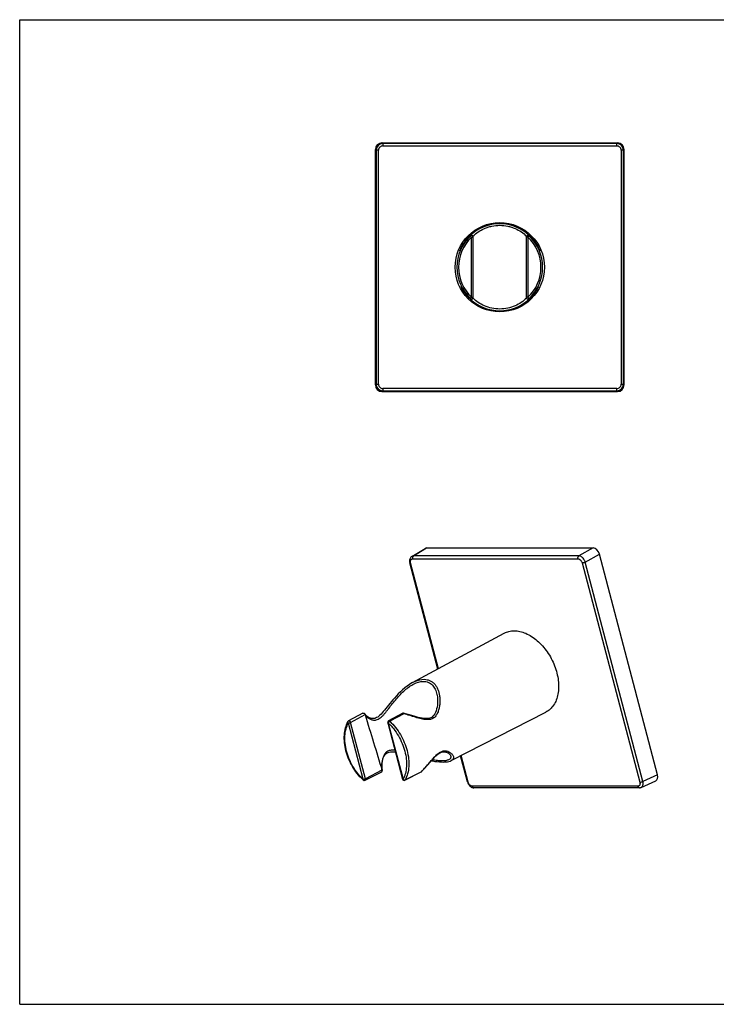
# Model space of a CAD drawing. Header units: millimetres. Extents: x 0 to 420, y 0 to 297.
# Tile 1 of 2: x 0 to 210, y 0 to 297. Entities that reach past the tile are written whole.
import ezdxf

# ---------------------------------------------------------------- set-up
doc = ezdxf.new("R2010")
doc.units = ezdxf.units.MM
doc.header["$LTSCALE"] = 23.1
doc.layers.get('0').update_dxf_attribs({"linetype": 'CONTINUOUS'})

msp = doc.modelspace()

# ---------------------------------------------------------------- linework, layer by layer
at = {"color": 7, "linetype": 'CONTINUOUS'}
for p, q in [((0, 0), (0, 297)), ((0, 297), (420, 297)), ((109.22, 259.83), (180.22, 259.83)), ((107.22, 186.83), (107.22, 257.83)), ((182.22, 186.83), (182.22, 257.83)), ((135.85, 231.79), (135.76, 231.71)), ((135.88, 231.82), (135.85, 231.79)), ((136.72, 213.19), (136.72, 231.46)), ((152.72, 231.46), (152.72, 213.19)), ((132.72, 227.39), (132.71, 227.37)), ((132.81, 227.59), (132.72, 227.39)), ((132.85, 227.67), (132.81, 227.59)), ((132.89, 227.76), (132.85, 227.67)), ((132.92, 227.83), (132.89, 227.76)), ((132.96, 227.9), (132.92, 227.83)), ((132.99, 227.97), (132.96, 227.9)), ((133.03, 228.05), (132.99, 227.97)), ((133.08, 228.13), (133.03, 228.05)), ((133.12, 228.22), (133.08, 228.13)), ((133.17, 228.31), (133.12, 228.22)), ((133.22, 228.4), (133.17, 228.31)), ((133.27, 228.5), (133.22, 228.4)), ((156.47, 227.92), (156.44, 227.99)), ((156.5, 227.86), (156.47, 227.92)), ((156.55, 227.77), (156.5, 227.86)), ((156.59, 227.69), (156.55, 227.77)), ((156.63, 227.59), (156.59, 227.69)), ((156.72, 227.39), (156.63, 227.59)), ((156.74, 227.36), (156.72, 227.39)), ((156.74, 227.35), (156.74, 227.36)), ((133.15, 216.35), (133.19, 216.28)), ((133.19, 216.28), (133.24, 216.19)), ((133.24, 216.19), (133.28, 216.12)), ((133.28, 216.12), (133.32, 216.04)), ((133.32, 216.04), (133.37, 215.96)), ((133.37, 215.96), (133.41, 215.9)), ((133.41, 215.9), (133.45, 215.83)), ((133.45, 215.83), (133.49, 215.76)), ((133.49, 215.76), (133.53, 215.69)), ((133.53, 215.69), (133.57, 215.62)), ((133.57, 215.62), (133.62, 215.54)), ((133.62, 215.54), (133.67, 215.46)), ((133.67, 215.46), (133.73, 215.38)), ((133.73, 215.38), (133.78, 215.29)), ((133.78, 215.29), (133.84, 215.21)), ((133.84, 215.21), (133.9, 215.12)), ((133.9, 215.12), (133.96, 215.02)), ((133.96, 215.02), (134.03, 214.93)), ((155.38, 214.89), (155.45, 214.98)), ((155.45, 214.98), (155.51, 215.07)), ((155.51, 215.07), (155.57, 215.16)), ((155.57, 215.16), (155.63, 215.25)), ((155.63, 215.25), (155.68, 215.33)), ((155.68, 215.33), (155.74, 215.41)), ((155.74, 215.41), (155.79, 215.49)), ((155.79, 215.49), (155.84, 215.57)), ((155.84, 215.57), (155.88, 215.65)), ((155.88, 215.65), (155.93, 215.72)), ((155.93, 215.72), (155.97, 215.79)), ((155.97, 215.79), (156.01, 215.86)), ((156.01, 215.86), (156.05, 215.92)), ((156.05, 215.92), (156.08, 215.98)), ((156.08, 215.98), (156.14, 216.07)), ((156.14, 216.07), (156.18, 216.15)), ((156.18, 216.15), (156.23, 216.25)), ((156.23, 216.25), (156.34, 216.45)), ((156.34, 216.45), (156.35, 216.46)), ((135.84, 212.87), (135.88, 212.82)), ((153.56, 212.82), (153.62, 212.89)), ((153.56, 212.83), (153.56, 212.82)), ((109.22, 184.83), (180.22, 184.83)), ((118.21, 135.1), (122.2, 137.52)), ((122.68, 137.65), (172.89, 137.65)), ((192.29, 69.23), (174.79, 135.77)), ((126.04, 101.14), (117.61, 133.19)), ((118.42, 97.03), (146.06, 111.94)), ((125.78, 93.48), (125.78, 93.48)), ((103.45, 87.79), (99.17, 85.46)), ((104.05, 87.58), (104.08, 87.51)), ((104.13, 87.44), (104.05, 87.58)), ((104.25, 87.27), (104.13, 87.44)), ((115.55, 87.83), (111.19, 85.46)), ((118.23, 87.07), (115.63, 87.84)), ((130.09, 73.51), (158.6, 88.12)), ((110.95, 84.89), (115.41, 67.92)), ((129.96, 74.89), (129.96, 74.89)), ((135, 67.06), (132.92, 74.96)), ((104.1, 67.6), (109.13, 70.15)), ((109.28, 70.45), (109.26, 70.52)), ((116.12, 67.6), (121.07, 70.12)), ((135, 67.06), (135.05, 66.91)), ((187.36, 65.43), (191.76, 67.43)), ((186.81, 65.32), (136.92, 65.32)), ((136.92, 65.32), (136.92, 65.32)), ((0, 0), (420, 0))]:
    msp.add_line(p, q, dxfattribs=at)
at = {"color": 9, "linetype": 'CONTINUOUS'}
for p, q in [((109.44, 259.61), (109.22, 259.83)), ((109.44, 259.61), (109.44, 258.91)), ((180, 259.61), (109.44, 259.61)), ((109.44, 258.91), (180, 258.91)), ((180.22, 259.83), (180, 259.61)), ((180, 258.91), (180, 259.61)), ((107.22, 257.83), (107.44, 257.61)), ((107.44, 257.61), (107.44, 187.05)), ((108.14, 257.61), (107.44, 257.61)), ((108.14, 187.05), (108.14, 257.61)), ((182, 257.61), (181.3, 257.61)), ((181.3, 257.61), (181.3, 187.05)), ((182, 257.61), (182.22, 257.83)), ((182, 187.05), (182, 257.61)), ((135.8, 231.92), (135.81, 231.93)), ((135.8, 231.92), (135.81, 231.93)), ((135.88, 231.75), (135.88, 231.82)), ((135.88, 231.75), (135.93, 231.79)), ((136.22, 231.38), (135.88, 231.75)), ((153.56, 231.75), (153.22, 231.38)), ((153.56, 231.75), (153.51, 231.79)), ((153.56, 231.82), (153.56, 231.75)), ((136.22, 213.27), (136.22, 231.38)), ((136.22, 231.38), (136.72, 231.38)), ((153.22, 231.38), (152.72, 231.38)), ((153.22, 231.38), (153.22, 213.27)), ((135.88, 212.91), (136.22, 213.27)), ((135.88, 212.91), (135.93, 212.87)), ((135.88, 212.83), (135.88, 212.91)), ((136.22, 213.27), (136.72, 213.27)), ((153.22, 213.27), (152.72, 213.27)), ((153.22, 213.27), (153.56, 212.91)), ((153.56, 212.91), (153.51, 212.87)), ((153.56, 212.91), (153.56, 212.83)), ((107.44, 187.05), (107.22, 186.83)), ((107.44, 187.05), (108.14, 187.05)), ((109.22, 184.83), (109.44, 185.05)), ((109.44, 185.75), (109.44, 185.05)), ((180, 185.75), (109.44, 185.75)), ((109.44, 185.05), (180, 185.05)), ((180, 185.05), (180, 185.75)), ((180, 185.05), (180.22, 184.83)), ((181.3, 187.05), (182, 187.05)), ((182.22, 186.83), (182, 187.05)), ((118.7, 135.24), (122.68, 137.65)), ((172.89, 137.65), (168.59, 135.24)), ((118.42, 134.35), (168.32, 134.35)), ((168.59, 135.24), (118.7, 135.24)), ((170.5, 133.36), (174.79, 135.77)), ((126.21, 101.23), (117.83, 133.13)), ((169.56, 133.13), (186.95, 66.99)), ((187.89, 67.23), (170.5, 133.36)), ((99.76, 85.02), (104.11, 87.38)), ((115.8, 87.65), (111.58, 85.36)), ((103.54, 67.87), (99.08, 84.84)), ((104.23, 68.04), (99.76, 85.02)), ((111.1, 84.84), (115.56, 67.87)), ((135.22, 66.99), (133.1, 75.05)), ((109.21, 70.58), (104.23, 68.04)), ((109.24, 70.59), (109.21, 70.58)), ((116.22, 67.7), (121.05, 70.16)), ((121.05, 70.16), (121.11, 70.18)), ((192.29, 69.23), (187.89, 67.23)), ((186.35, 65.77), (136.46, 65.77))]:
    msp.add_line(p, q, dxfattribs=at)
at = {"color": 7, "linetype": 'CONTINUOUS'}
for points in [[(135.76, 231.71), (135.67, 231.63), (135.59, 231.55), (135.51, 231.46), (135.43, 231.38), (135.35, 231.3), (135.27, 231.22), (135.2, 231.14), (135.12, 231.06), (135.05, 230.98), (134.98, 230.91), (134.91, 230.83), (134.84, 230.75), (134.78, 230.67), (134.71, 230.6), (134.65, 230.52), (134.59, 230.45), (134.53, 230.37), (134.47, 230.3), (134.41, 230.23), (134.36, 230.15), (134.3, 230.08), (134.25, 230.01), (134.2, 229.94), (134.15, 229.87), (134.1, 229.8), (134.05, 229.73), (134, 229.67), (133.95, 229.6), (133.91, 229.53), (133.86, 229.47), (133.82, 229.41), (133.78, 229.34), (133.74, 229.28), (133.7, 229.22), (133.66, 229.16), (133.62, 229.1), (133.59, 229.04), (133.55, 228.98), (133.52, 228.92), (133.48, 228.87), (133.45, 228.81), (133.42, 228.76), (133.39, 228.7), (133.36, 228.65), (133.33, 228.6), (133.27, 228.5)], [(132.71, 227.37), (132.7, 227.35), (132.7, 227.35), (132.69, 227.34), (132.69, 227.34)], [(156.75, 227.34), (156.75, 227.34), (156.75, 227.34), (156.75, 227.34), (156.74, 227.35)], [(134.03, 214.93), (134.06, 214.88), (134.1, 214.83), (134.13, 214.78), (134.17, 214.73), (134.21, 214.68), (134.25, 214.63), (134.28, 214.58), (134.32, 214.53), (134.36, 214.48), (134.4, 214.43), (134.45, 214.37), (134.49, 214.32), (134.53, 214.27), (134.58, 214.21), (134.62, 214.16), (134.67, 214.1), (134.71, 214.04), (134.76, 213.99), (134.81, 213.93), (134.86, 213.88), (134.91, 213.82), (134.96, 213.76), (135.01, 213.7), (135.06, 213.65), (135.12, 213.59), (135.17, 213.53), (135.23, 213.47), (135.28, 213.41), (135.34, 213.35), (135.4, 213.29), (135.46, 213.23), (135.52, 213.17), (135.58, 213.11), (135.64, 213.05), (135.71, 212.99)], [(153.74, 212.99), (153.8, 213.05), (153.85, 213.1), (153.91, 213.16), (153.96, 213.21), (154.02, 213.27), (154.07, 213.32), (154.12, 213.37), (154.17, 213.43), (154.23, 213.48), (154.28, 213.54), (154.33, 213.59), (154.37, 213.64), (154.42, 213.7), (154.47, 213.75), (154.52, 213.8), (154.56, 213.85), (154.61, 213.91), (154.65, 213.96), (154.7, 214.01), (154.74, 214.06), (154.78, 214.11), (154.83, 214.16), (154.87, 214.21), (154.91, 214.26), (154.95, 214.32), (154.99, 214.37), (155.03, 214.41), (155.07, 214.46), (155.1, 214.51), (155.14, 214.56), (155.18, 214.61), (155.21, 214.66), (155.25, 214.71), (155.28, 214.75), (155.32, 214.8), (155.38, 214.89)], [(156.35, 216.46), (156.36, 216.48), (156.37, 216.48), (156.37, 216.49), (156.37, 216.49)], [(135.71, 212.99), (135.77, 212.93), (135.84, 212.87)], [(153.62, 212.89), (153.68, 212.94), (153.74, 212.99)], [(118.21, 135.1), (118.19, 135.09), (118.03, 134.97), (117.89, 134.83), (117.77, 134.66), (117.67, 134.47), (117.6, 134.26), (117.55, 134.03), (117.53, 133.79), (117.55, 133.54), (117.59, 133.3), (117.61, 133.19)], [(118.42, 97.03), (118.22, 96.92), (117.49, 96.47), (116.77, 95.97), (116.06, 95.42), (115.39, 94.84), (114.75, 94.25), (114.14, 93.65), (113.58, 93.06), (113.04, 92.47), (112.53, 91.88), (112.05, 91.31), (111.59, 90.76), (110.36, 89.21)], [(125.78, 93.48), (125.83, 93.23), (125.93, 92.63), (125.98, 92.02), (125.99, 91.42), (125.96, 90.82), (125.91, 90.23), (125.81, 89.65), (125.68, 89.08), (125.52, 88.55), (125.33, 88.06), (125.11, 87.62), (124.86, 87.23), (124.59, 86.91), (124.3, 86.66), (123.99, 86.46), (123.64, 86.31), (123.26, 86.22), (122.83, 86.17), (122.36, 86.17), (121.86, 86.22), (121.32, 86.3), (120.75, 86.41), (120.16, 86.55), (119.54, 86.71), (118.9, 86.89), (118.23, 87.07)], [(110.36, 89.21), (109.98, 88.75), (109.62, 88.32), (109.27, 87.91), (108.92, 87.54), (108.58, 87.2), (108.25, 86.91), (107.92, 86.66), (107.61, 86.47), (107.31, 86.33), (107.03, 86.24), (106.76, 86.18), (106.49, 86.17), (106.23, 86.18), (105.97, 86.22), (105.72, 86.29), (105.47, 86.38), (105.23, 86.49), (105, 86.62), (104.79, 86.77), (104.59, 86.92), (104.41, 87.09), (104.25, 87.27)], [(109.27, 70.52), (109.22, 70.86), (109.18, 71.38), (109.18, 71.9), (109.2, 72.42), (109.26, 72.93), (109.35, 73.42), (109.46, 73.88), (109.61, 74.32), (109.79, 74.71), (109.99, 75.07), (110.21, 75.37), (110.46, 75.63), (110.74, 75.83), (111.05, 75.99), (111.4, 76.1), (111.78, 76.16), (112.2, 76.19), (112.64, 76.17), (113.11, 76.12), (113.26, 76.1)], [(123.04, 72.25), (124.13, 73.5), (124.47, 73.88), (124.81, 74.25), (125.14, 74.6), (125.46, 74.92), (125.77, 75.2), (126.07, 75.45), (126.35, 75.66), (126.63, 75.84), (126.91, 75.98), (127.19, 76.08), (127.46, 76.15), (127.73, 76.18), (127.98, 76.18), (128.23, 76.15), (128.46, 76.1), (128.68, 76.03), (128.89, 75.94), (129.09, 75.83), (129.28, 75.71), (129.46, 75.58), (129.61, 75.43), (129.75, 75.29), (129.85, 75.14), (129.92, 75), (129.96, 74.89)], [(121.09, 70.13), (121.35, 70.4), (121.82, 70.89), (122.25, 71.36), (122.66, 71.81), (123.04, 72.25)], [(124.09, 73.45), (124.41, 73.4), (125.12, 73.29), (125.83, 73.2), (126.51, 73.13), (127.16, 73.09), (127.65, 73.08)], [(127.65, 73.08), (128.02, 73.09), (128.48, 73.12), (128.94, 73.17), (129.37, 73.25), (129.76, 73.37), (130.09, 73.51)], [(135.05, 66.91), (135.13, 66.7), (135.23, 66.49), (135.35, 66.29), (135.48, 66.11), (135.63, 65.93), (135.79, 65.78), (135.96, 65.64), (136.15, 65.53), (136.34, 65.44), (136.53, 65.37), (136.72, 65.33), (136.92, 65.32)], [(186.81, 65.32), (186.85, 65.32), (187.03, 65.34), (187.2, 65.37), (187.36, 65.43)]]:
    msp.add_lwpolyline(points, dxfattribs=at)
msp.add_circle((144.72, 222.33), 13.46, dxfattribs=at)
at = {"color": 9, "linetype": 'CONTINUOUS'}
for centre, radius, start, end in [((109.44, 257.61), 2, 90.0213, 179.9787), ((109.44, 257.61), 1.3, 89.987, 180.0129), ((180, 257.61), 2, 0.0213, 89.9787), ((180, 257.61), 1.3, 359.9871, 90.013), ((144.72, 222.45), 13.01, 89.9939, 133.1923), ((144.72, 222.45), 13.01, 46.8404, 90.0061), ((144.75, 222.18), 13.1, 132.8411, 136.1811), ((144.7, 222.47), 12.99, 133.3048, 133.5863), ((144.72, 222.21), 13.05, 132.6117, 132.8401), ((144.74, 222.47), 12.99, 46.415, 46.8286), ((144.72, 222.33), 12.42, 133.189, 226.811), ((144.81, 222.13), 13.18, 142.3619, 144.9947), ((144.78, 222.15), 13.14, 139.4361, 142.3652), ((144.76, 222.16), 13.12, 136.1787, 139.4328), ((144.72, 222.33), 12.42, 313.189, 46.811), ((145.68, 222.99), 11.91, 24.2311, 25.7411), ((144.84, 222.56), 13.23, 218.6707, 221.2793), ((144.77, 222.51), 13.15, 221.2854, 224.2022), ((144.77, 222.51), 13.14, 224.1998, 227.1711), ((144.69, 222.18), 12.96, 226.4063, 226.6873), ((144.7, 222.18), 12.97, 226.6874, 227.373), ((144.72, 222.45), 13.06, 227.1742, 227.4356), ((144.72, 222.21), 13, 227.3884, 270.0077), ((144.72, 222.21), 13, 269.9923, 312.5874), ((144.74, 222.18), 12.97, 312.6027, 313.3081), ((144.73, 222.45), 13.06, 312.5644, 312.8257), ((144.68, 222.49), 13.13, 312.8269, 315.7898), ((144.75, 222.18), 12.96, 313.3082, 313.5938), ((144.66, 222.52), 13.16, 315.7868, 318.7089), ((109.44, 187.05), 2, 180.0213, 269.9787), ((109.44, 187.05), 1.3, 179.9871, 270.0129), ((180, 187.05), 2, 270.0213, 359.9787), ((180, 187.05), 1.3, 269.9871, 0.0129)]:
    msp.add_arc(centre, radius, start, end, dxfattribs=at)
at = {"color": 7, "linetype": 'CONTINUOUS'}
for centre, radius, start, end in [((144.72, 222.33), 12.92, 133.189, 226.811), ((136.22, 231.45), 0.504, 112.2787, 132.5617), ((136.22, 231.38), 0.505, 122.1362, 125.8947), ((136.22, 231.38), 0.498, 0.0295, 122.1578), ((136.22, 231.46), 0.498, 14.9637, 112.2842), ((153.22, 231.46), 0.498, 67.7158, 179.9981), ((153.22, 231.38), 0.5, 57.8497, 179.9997), ((153.22, 231.38), 0.505, 54.1053, 57.8638), ((144.73, 222.21), 13.05, 47.1597, 47.3883), ((144.72, 222.33), 12.92, 313.189, 46.811), ((136.22, 231.46), 0.503, 0.0265, 15.0389), ((136.22, 213.19), 0.504, 227.493, 248.6209), ((136.22, 213.28), 0.505, 234.1053, 237.8638), ((136.22, 213.27), 0.5, 237.8496, 359.9997), ((136.22, 213.19), 0.503, 350.2332, 359.9908), ((153.22, 213.27), 0.499, 180.037, 302.1588), ((153.22, 213.19), 0.503, 180.013, 189.7625), ((153.22, 213.19), 0.504, 291.379, 312.5089), ((153.22, 213.28), 0.505, 302.1362, 305.8947), ((111.19, 89.53), 7.4, 195.873, 196.0478), ((111.23, 89.55), 7.44, 196.0449, 196.7196), ((110.8, 89.42), 6.99, 196.7214, 196.8934), ((6229.52, 1946.92), 6401.44, 196.887149, 197.044293), ((99.41, 85.02), 0.5, 118.4945, 151.6037), ((111.43, 85.02), 0.5, 118.5336, 194.7341), ((111.61, 71.32), 2.48, 197.028, 198.8605), ((121.05, 70.17), 0.0581, 296.9604, 315.5228), ((114.45, 79.33), 15.97, 226.3955, 226.847), ((103.87, 68.04), 0.5, 226.845, 296.9582), ((115.89, 68.04), 0.5, 194.7589, 297.0666)]:
    msp.add_arc(centre, radius, start, end, dxfattribs=at)
for centre, major_axis, ratio, start_param, end_param in [((109.22, 257.83), (1.42, -1.42), 0.998783, 2.356803, 3.926382), ((180.22, 257.83), (1.42, 1.42), 0.998783, -0.784789, 0.784789), ((109.22, 186.83), (1.42, 1.42), 0.998783, 2.356803, 3.926382), ((180.22, 186.83), (-1.42, 1.42), 0.998783, 2.356803, 3.926382), ((123.17, 135.77), (-0.93, 1.77), 0.662256, -0.336015, 0.039322), ((173.38, 135.77), (-0.93, 1.77), 0.66326, -1.904363, -0.334785), ((190.88, 69.23), (-0.93, 1.77), 0.662256, -3.180914, -1.90803)]:
    msp.add_ellipse(centre, major_axis=major_axis, ratio=ratio, start_param=start_param, end_param=end_param, dxfattribs=at)
at = {"color": 9, "linetype": 'CONTINUOUS'}
for points, knots in [([(136.65, 231.71), (137.13, 232.17), (138.22, 233.05), (139.78, 233.91), (141.18, 234.44), (142.71, 234.85), (143.91, 234.98), (144.72, 234.98)], [0, 0, 0, 0, 0.224895, 0.467935, 0.596258, 0.728438, 1, 1, 1, 1]), ([(144.72, 234.98), (145.53, 234.98), (146.73, 234.85), (148.26, 234.44), (149.66, 233.91), (151.22, 233.05), (152.31, 232.17), (152.8, 231.71)], [0, 0, 0, 0, 0.271564, 0.403745, 0.532067, 0.775107, 1, 1, 1, 1]), ([(132.72, 227.44), (132.76, 227.56), (132.88, 227.84), (133.2, 228.51), (133.75, 229.49), (134.62, 230.71), (135.35, 231.49), (135.75, 231.87)], [0, 0, 0, 0, 0.070097, 0.167369, 0.410287, 0.691763, 1, 1, 1, 1]), ([(153.69, 231.87), (154.3, 231.29), (155.32, 230.12), (156.1, 228.79), (156.41, 228.16)], [0, 0, 0, 0, 0.546879, 1, 1, 1, 1]), ([(134.01, 229.69), (133.72, 229.27), (133.35, 228.67), (132.96, 227.91), (132.81, 227.59), (132.75, 227.45)], [0, 0, 0, 0, 0.588608, 0.827014, 1, 1, 1, 1]), ([(132.75, 227.45), (132.74, 227.43), (132.72, 227.4), (132.7, 227.35), (132.69, 227.33), (132.68, 227.31), (132.67, 227.3), (132.67, 227.29), (132.66, 227.28), (132.66, 227.28), (132.66, 227.28), (132.66, 227.28), (132.66, 227.29), (132.67, 227.29), (132.67, 227.3), (132.67, 227.32), (132.68, 227.35), (132.7, 227.39), (132.71, 227.42), (132.72, 227.44)], [0, 0, 0, 0, 0.221024, 0.310646, 0.385472, 0.445119, 0.489376, 0.518055, 0.526531, 0.531177, 0.532992, 0.537196, 0.545284, 0.557405, 0.593657, 0.645564, 0.712648, 0.794414, 1, 1, 1, 1]), ([(156.77, 227.28), (156.77, 227.29), (156.76, 227.31), (156.74, 227.36), (156.71, 227.42), (156.65, 227.54), (156.56, 227.73), (156.49, 227.89), (156.44, 227.98)], [0, 0, 0, 0, 0.0331, 0.096815, 0.189631, 0.308944, 0.616518, 1, 1, 1, 1]), ([(156.54, 227.87), (156.56, 227.84), (156.62, 227.7), (156.67, 227.57), (156.71, 227.47)], [0, 0, 0, 0, 0.291076, 1, 1, 1, 1]), ([(156.71, 227.47), (156.72, 227.45), (156.73, 227.42), (156.74, 227.38), (156.76, 227.35), (156.77, 227.32), (156.77, 227.3), (156.78, 227.29), (156.78, 227.28), (156.78, 227.28), (156.77, 227.28)], [0, 0, 0, 0, 0.249445, 0.465097, 0.645286, 0.788346, 0.892626, 0.956601, 0.980385, 1, 1, 1, 1]), ([(133.11, 216.38), (133.1, 216.39), (133.09, 216.42), (133.07, 216.46), (133.06, 216.49), (133.05, 216.51), (133.04, 216.53), (133.04, 216.54), (133.04, 216.54), (133.04, 216.55), (133.04, 216.54), (133.04, 216.54)], [0, 0, 0, 0, 0.257113, 0.477204, 0.658114, 0.79812, 0.896473, 0.929863, 0.952682, 0.96764, 1, 1, 1, 1]), ([(133.04, 216.54), (133.05, 216.53), (133.08, 216.48), (133.11, 216.43), (133.12, 216.4)], [0, 0, 0, 0, 0.337505, 1, 1, 1, 1]), ([(135.76, 212.79), (135.42, 213.1), (134.82, 213.75), (134.06, 214.73), (133.51, 215.61), (133.22, 216.15), (133.11, 216.38)], [0, 0, 0, 0, 0.308556, 0.589867, 0.831337, 1, 1, 1, 1]), ([(133.12, 216.4), (133.19, 216.27), (133.36, 215.97), (133.79, 215.25), (134.2, 214.68), (134.51, 214.3)], [0, 0, 0, 0, 0.169859, 0.407536, 1, 1, 1, 1]), ([(156.13, 215.99), (156.01, 215.75), (155.33, 214.59), (154.46, 213.53), (153.69, 212.79)], [0, 0, 0, 0, 0.201178, 1, 1, 1, 1]), ([(154.55, 213.83), (154.95, 214.3), (155.48, 214.99), (156.03, 215.87), (156.23, 216.24), (156.32, 216.4)], [0, 0, 0, 0, 0.59253, 0.831694, 1, 1, 1, 1]), ([(156.33, 216.38), (156.32, 216.35), (156.25, 216.22), (156.19, 216.09), (156.13, 215.99)], [0, 0, 0, 0, 0.203852, 1, 1, 1, 1]), ([(156.32, 216.4), (156.34, 216.45), (156.46, 216.65), (156.36, 216.43), (156.33, 216.38)], [0, 0, 0, 0, 0.484807, 1, 1, 1, 1]), ([(144.72, 209.72), (143.91, 209.72), (142.33, 209.89), (140.13, 210.6), (138.23, 211.65), (137.15, 212.53), (136.67, 212.99)], [0, 0, 0, 0, 0.272515, 0.533273, 0.776254, 1, 1, 1, 1]), ([(152.77, 212.99), (152.29, 212.53), (151.21, 211.65), (149.31, 210.6), (147.11, 209.89), (145.53, 209.72), (144.72, 209.72)], [0, 0, 0, 0, 0.223745, 0.466727, 0.727485, 1, 1, 1, 1]), ([(117.83, 133.13), (117.79, 133.28), (117.76, 133.51), (117.79, 133.8), (117.86, 133.99), (117.96, 134.14), (118.09, 134.26), (118.25, 134.33), (118.37, 134.35), (118.42, 134.35)], [0, 0, 0, 0, 0.298056, 0.433141, 0.557642, 0.672743, 0.781644, 0.889034, 1, 1, 1, 1]), ([(118.7, 135.24), (118.61, 135.24), (118.44, 135.21), (118.28, 135.15), (118.21, 135.1)], [0, 0, 0, 0, 0.508685, 1, 1, 1, 1]), ([(118.7, 135.24), (118.64, 135.2), (118.52, 135.09), (118.44, 134.91), (118.4, 134.74), (118.39, 134.57), (118.4, 134.43), (118.42, 134.35)], [0, 0, 0, 0, 0.217742, 0.464834, 0.597047, 0.732036, 1, 1, 1, 1]), ([(168.32, 134.35), (168.3, 134.43), (168.28, 134.57), (168.3, 134.74), (168.33, 134.91), (168.42, 135.09), (168.53, 135.2), (168.59, 135.24)], [0, 0, 0, 0, 0.267964, 0.402953, 0.535166, 0.782258, 1, 1, 1, 1]), ([(168.32, 134.35), (168.45, 134.35), (168.65, 134.29), (168.89, 134.14), (169.07, 133.99), (169.23, 133.81), (169.42, 133.53), (169.51, 133.29), (169.56, 133.13)], [0, 0, 0, 0, 0.209922, 0.328919, 0.456048, 0.589469, 0.726622, 1, 1, 1, 1]), ([(170.5, 133.36), (170.47, 133.49), (170.38, 133.73), (170.18, 134.14), (169.88, 134.55), (169.38, 135.02), (168.9, 135.23), (168.59, 135.24)], [0, 0, 0, 0, 0.136419, 0.275106, 0.480539, 0.674451, 1, 1, 1, 1]), ([(117.83, 133.13), (117.8, 133.13), (117.75, 133.13), (117.67, 133.14), (117.62, 133.17), (117.61, 133.19)], [0, 0, 0, 0, 0.365681, 0.652814, 1, 1, 1, 1]), ([(170.5, 133.36), (170.43, 133.33), (170.28, 133.26), (170.03, 133.19), (169.79, 133.14), (169.63, 133.13), (169.56, 133.13)], [0, 0, 0, 0, 0.238658, 0.509307, 0.775086, 1, 1, 1, 1]), ([(118.42, 97.03), (118.71, 97.18), (119.8, 97.71), (121.01, 98.03), (121.89, 98.03)], [0, 0, 0, 0, 0.271468, 1, 1, 1, 1]), ([(121.89, 98.03), (122.22, 98.03), (122.87, 97.96), (123.78, 97.65), (124.58, 97.14), (125.24, 96.46), (125.77, 95.65), (126.18, 94.74), (126.47, 93.74), (126.64, 92.68), (126.7, 91.58), (126.64, 90.44), (126.46, 89.31), (126.19, 88.38), (125.88, 87.68), (125.59, 87.19), (125.25, 86.75), (124.83, 86.37), (124.35, 86.1), (123.81, 85.93), (123.24, 85.85), (122.85, 85.86), (122.65, 85.87)], [0, 0, 0, 0, 0.058847, 0.114741, 0.1694, 0.224458, 0.281058, 0.339811, 0.400914, 0.464269, 0.529618, 0.596567, 0.664557, 0.732787, 0.766676, 0.800202, 0.833217, 0.865788, 0.898232, 0.931125, 0.964978, 1, 1, 1, 1]), ([(104.08, 87.51), (104.17, 87.31), (104.43, 86.92), (105, 86.4), (105.6, 86.03), (106.18, 85.82), (106.68, 85.71), (107.24, 85.71), (107.83, 85.85), (108.44, 86.16), (109.03, 86.63), (109.61, 87.21), (110.17, 87.86), (110.72, 88.55), (111.46, 89.51), (112.39, 90.72), (113.55, 92.15), (114.78, 93.5), (116.08, 94.75), (117.22, 95.66), (118.17, 96.28), (119.49, 97.01), (120.72, 97.4), (121.68, 97.4)], [0, 0, 0, 0, 0.028242, 0.061579, 0.099643, 0.120403, 0.142425, 0.166104, 0.19224, 0.22175, 0.254818, 0.29068, 0.328374, 0.367199, 0.40671, 0.486819, 0.567372, 0.647465, 0.726159, 0.802264, 0.838916, 0.874368, 1, 1, 1, 1]), ([(121.68, 97.4), (121.94, 97.4), (122.46, 97.36), (123.2, 97.13), (123.85, 96.77), (124.61, 96.11), (125.33, 95.01), (125.66, 94.01), (125.78, 93.48)], [0, 0, 0, 0, 0.128712, 0.251392, 0.370969, 0.490458, 0.736699, 1, 1, 1, 1]), ([(122.65, 85.87), (122.38, 85.88), (121.83, 85.95), (121.01, 86.12), (120.18, 86.33), (119.03, 86.65), (117.57, 87.11), (116.39, 87.47), (115.8, 87.65)], [0, 0, 0, 0, 0.113781, 0.231832, 0.353534, 0.478337, 0.73546, 1, 1, 1, 1]), ([(103.54, 67.87), (102.95, 68.42), (101.83, 69.65), (100.42, 71.71), (99.29, 73.96), (98.49, 76.31), (98.04, 78.67), (97.97, 80.93), (98.29, 83.01), (98.77, 84.28), (99.08, 84.84)], [0, 0, 0, 0, 0.130411, 0.264977, 0.400679, 0.534363, 0.663083, 0.784416, 0.896809, 1, 1, 1, 1]), ([(99.08, 84.84), (99.05, 84.88), (98.99, 84.94), (98.95, 85.05), (98.93, 85.16), (98.95, 85.23), (98.97, 85.26)], [0, 0, 0, 0, 0.287476, 0.549017, 0.783217, 1, 1, 1, 1]), ([(99.08, 84.84), (99.13, 84.84), (99.25, 84.86), (99.43, 84.89), (99.6, 84.95), (99.71, 84.99), (99.76, 85.02)], [0, 0, 0, 0, 0.226329, 0.493591, 0.764239, 1, 1, 1, 1]), ([(99.17, 85.46), (99.19, 85.47), (99.25, 85.49), (99.33, 85.48), (99.42, 85.45), (99.55, 85.38), (99.68, 85.24), (99.74, 85.09), (99.76, 85.02)], [0, 0, 0, 0, 0.096343, 0.199136, 0.312544, 0.437606, 0.713695, 1, 1, 1, 1]), ([(111.1, 84.84), (111.08, 84.84), (111.04, 84.85), (110.99, 84.85), (110.95, 84.87), (110.95, 84.89)], [0, 0, 0, 0, 0.36589, 0.653081, 1, 1, 1, 1]), ([(111.58, 85.36), (111.53, 85.33), (111.43, 85.26), (111.3, 85.14), (111.18, 85), (111.12, 84.89), (111.1, 84.84)], [0, 0, 0, 0, 0.233149, 0.500822, 0.76806, 1, 1, 1, 1]), ([(111.1, 84.84), (111.69, 84.29), (112.8, 83.07), (114.21, 81), (115.35, 78.75), (116.15, 76.4), (116.6, 74.05), (116.66, 71.78), (116.35, 69.7), (115.87, 68.43), (115.56, 67.87)], [0, 0, 0, 0, 0.130411, 0.264977, 0.400679, 0.534363, 0.663083, 0.784416, 0.896809, 1, 1, 1, 1]), ([(111.58, 85.36), (111.55, 85.39), (111.49, 85.43), (111.38, 85.48), (111.28, 85.49), (111.22, 85.47), (111.19, 85.46)], [0, 0, 0, 0, 0.289997, 0.552001, 0.78517, 1, 1, 1, 1]), ([(111.58, 85.36), (112.19, 84.78), (113.35, 83.51), (114.82, 81.36), (116, 79.02), (116.83, 76.58), (117.3, 74.13), (117.37, 71.77), (117.04, 69.61), (116.54, 68.29), (116.22, 67.7)], [0, 0, 0, 0, 0.130411, 0.264977, 0.400679, 0.534363, 0.663083, 0.784416, 0.896809, 1, 1, 1, 1]), ([(113.12, 76.63), (112.92, 76.65), (112.54, 76.68), (111.97, 76.66), (111.43, 76.56), (110.93, 76.36), (110.5, 76.05), (110.14, 75.66), (109.86, 75.22), (109.55, 74.57), (109.3, 73.7), (109.15, 72.62), (109.13, 71.56), (109.21, 70.86), (109.26, 70.52)], [0, 0, 0, 0, 0.068461, 0.134357, 0.197663, 0.258981, 0.319413, 0.380111, 0.441615, 0.503908, 0.629702, 0.755406, 0.879263, 1, 1, 1, 1]), ([(121.11, 70.18), (121.43, 70.51), (122.06, 71.19), (122.96, 72.22), (123.85, 73.26), (124.59, 74.12), (125.19, 74.77), (125.64, 75.22), (126.1, 75.62), (126.69, 76.05), (127.3, 76.35), (127.91, 76.46), (128.43, 76.47), (129.01, 76.35), (129.6, 76.07), (130.07, 75.73), (130.42, 75.36), (130.67, 74.97), (130.79, 74.59), (130.77, 74.2), (130.65, 73.98), (130.57, 73.88)], [0, 0, 0, 0, 0.099506, 0.199335, 0.298692, 0.396456, 0.444119, 0.490437, 0.534743, 0.57632, 0.648882, 0.680242, 0.709019, 0.760898, 0.807347, 0.849079, 0.886153, 0.918648, 0.947131, 0.973219, 1, 1, 1, 1]), ([(129.96, 74.88), (129.98, 74.79), (130, 74.6), (129.93, 74.31), (129.76, 74.05), (129.48, 73.83), (129.09, 73.65), (128.59, 73.52), (127.99, 73.44), (127.55, 73.43), (127.32, 73.43)], [0, 0, 0, 0, 0.08446, 0.165976, 0.252331, 0.352244, 0.473067, 0.619912, 0.795511, 1, 1, 1, 1]), ([(127.32, 73.43), (126.85, 73.43), (125.86, 73.49), (124.87, 73.64), (124.35, 73.73)], [0, 0, 0, 0, 0.466235, 1, 1, 1, 1]), ([(130.57, 73.88), (130.54, 73.85), (130.4, 73.7), (130.23, 73.58), (130.09, 73.51)], [0, 0, 0, 0, 0.225366, 1, 1, 1, 1]), ([(103.53, 67.68), (103.52, 67.69), (103.51, 67.71), (103.51, 67.76), (103.52, 67.81), (103.53, 67.85), (103.54, 67.87)], [0, 0, 0, 0, 0.174989, 0.390117, 0.664954, 1, 1, 1, 1]), ([(103.54, 67.87), (103.59, 67.87), (103.71, 67.88), (103.89, 67.92), (104.06, 67.97), (104.18, 68.02), (104.23, 68.04)], [0, 0, 0, 0, 0.226317, 0.493576, 0.76423, 1, 1, 1, 1]), ([(104.1, 67.6), (104.13, 67.61), (104.19, 67.66), (104.24, 67.77), (104.25, 67.9), (104.24, 68), (104.23, 68.04)], [0, 0, 0, 0, 0.210694, 0.443112, 0.707482, 1, 1, 1, 1]), ([(115.56, 67.87), (115.54, 67.87), (115.5, 67.87), (115.45, 67.88), (115.41, 67.9), (115.41, 67.92)], [0, 0, 0, 0, 0.365908, 0.653109, 1, 1, 1, 1]), ([(115.56, 67.87), (115.64, 67.78), (115.79, 67.7), (115.94, 67.67), (115.98, 67.66)], [0, 0, 0, 0, 0.754993, 1, 1, 1, 1]), ([(115.98, 67.66), (116, 67.66), (116.05, 67.66), (116.11, 67.66), (116.15, 67.67)], [0, 0, 0, 0, 0.26277, 1, 1, 1, 1]), ([(116.22, 67.7), (116.22, 67.69), (116.19, 67.65), (116.15, 67.62), (116.12, 67.6)], [0, 0, 0, 0, 0.261491, 1, 1, 1, 1]), ([(116.15, 67.67), (116.16, 67.68), (116.18, 67.68), (116.21, 67.69), (116.22, 67.7)], [0, 0, 0, 0, 0.257938, 1, 1, 1, 1]), ([(135, 67.06), (135.01, 67.03), (135.06, 67.01), (135.14, 66.99), (135.19, 66.99), (135.22, 66.99)], [0, 0, 0, 0, 0.347011, 0.634171, 1, 1, 1, 1]), ([(136.46, 65.77), (136.33, 65.77), (136.12, 65.83), (135.88, 65.98), (135.71, 66.13), (135.54, 66.31), (135.36, 66.59), (135.26, 66.83), (135.22, 66.99)], [0, 0, 0, 0, 0.209934, 0.328932, 0.456061, 0.589483, 0.726636, 1, 1, 1, 1]), ([(136.46, 65.77), (136.47, 65.71), (136.52, 65.59), (136.63, 65.44), (136.76, 65.34), (136.87, 65.32), (136.92, 65.32)], [0, 0, 0, 0, 0.285813, 0.547111, 0.782297, 1, 1, 1, 1]), ([(186.95, 66.99), (186.99, 66.84), (187.02, 66.61), (186.98, 66.32), (186.91, 66.13), (186.81, 65.98), (186.68, 65.86), (186.52, 65.79), (186.41, 65.77), (186.35, 65.77)], [0, 0, 0, 0, 0.298056, 0.433141, 0.557642, 0.672743, 0.781644, 0.889034, 1, 1, 1, 1]), ([(186.81, 65.32), (186.76, 65.32), (186.66, 65.34), (186.52, 65.44), (186.41, 65.59), (186.37, 65.71), (186.35, 65.77)], [0, 0, 0, 0, 0.2177, 0.452864, 0.714159, 1, 1, 1, 1]), ([(186.95, 66.99), (187.02, 66.99), (187.18, 67.01), (187.42, 67.06), (187.67, 67.13), (187.82, 67.19), (187.89, 67.23)], [0, 0, 0, 0, 0.224914, 0.490693, 0.761342, 1, 1, 1, 1]), ([(187.36, 65.43), (187.42, 65.46), (187.54, 65.54), (187.75, 65.75), (187.93, 66.13), (187.99, 66.66), (187.94, 67.04), (187.89, 67.23)], [0, 0, 0, 0, 0.103728, 0.21032, 0.441318, 0.705626, 1, 1, 1, 1])]:
    msp.add_open_spline(points, degree=3, knots=knots, dxfattribs=at)
at = {"color": 7, "linetype": 'CONTINUOUS'}
for points in [[(153.56, 231.82), (153.52, 231.86), (153.46, 231.89), (153.41, 231.92)], [(104.01, 87.66), (104.02, 87.64), (104.04, 87.61), (104.05, 87.58)]]:
    msp.add_open_spline(points, degree=3, dxfattribs=at)
for points, knots in [([(156.44, 227.98), (156.12, 228.62), (155.3, 229.98), (154.24, 231.19), (153.6, 231.78)], [0, 0, 0, 0, 0.447438, 1, 1, 1, 1]), ([(136.04, 212.72), (136.11, 212.7), (136.25, 212.68), (136.47, 212.74), (136.64, 212.89), (136.7, 213.03), (136.71, 213.11)], [0, 0, 0, 0, 0.240003, 0.489468, 0.74587, 1, 1, 1, 1]), ([(153.4, 212.72), (153.33, 212.7), (153.19, 212.68), (152.97, 212.74), (152.8, 212.89), (152.74, 213.03), (152.73, 213.11)], [0, 0, 0, 0, 0.240003, 0.489468, 0.74587, 1, 1, 1, 1]), ([(146.06, 111.94), (146.51, 112.19), (147.5, 112.56), (148.54, 112.68), (149.07, 112.68)], [0, 0, 0, 0, 0.491578, 1, 1, 1, 1]), ([(149.07, 112.68), (149.64, 112.68), (150.84, 112.53), (152.62, 111.94), (154.38, 110.98), (156.07, 109.7), (157.65, 108.12), (159.08, 106.3), (160.29, 104.29), (161.27, 102.15), (161.98, 99.95), (162.4, 97.75), (162.52, 95.62), (162.32, 93.62), (161.82, 91.81), (161.03, 90.24), (159.95, 88.97), (159.06, 88.36), (158.6, 88.12)], [0, 0, 0, 0, 0.053168, 0.11035, 0.171827, 0.237344, 0.306239, 0.377556, 0.450147, 0.52277, 0.594183, 0.66323, 0.728942, 0.790639, 0.848044, 0.901404, 0.951574, 1, 1, 1, 1]), ([(103.45, 87.79), (103.5, 87.81), (103.59, 87.84), (103.75, 87.84), (103.9, 87.78), (103.98, 87.7), (104.01, 87.66)], [0, 0, 0, 0, 0.245429, 0.490092, 0.740108, 1, 1, 1, 1]), ([(115.63, 87.84), (115.62, 87.84), (115.59, 87.84), (115.56, 87.83), (115.55, 87.83)], [0, 0, 0, 0, 0.496124, 1, 1, 1, 1]), ([(115.8, 87.65), (115.78, 87.7), (115.73, 87.77), (115.67, 87.83), (115.63, 87.84)], [0, 0, 0, 0, 0.574043, 1, 1, 1, 1]), ([(103.44, 67.77), (102.84, 68.34), (101.7, 69.6), (100.27, 71.72), (99.12, 74.03), (98.31, 76.44), (97.87, 78.86), (97.81, 81.19), (98.14, 83.35), (98.65, 84.66), (98.97, 85.26)], [0, 0, 0, 0, 0.13025, 0.264253, 0.399199, 0.53214, 0.660361, 0.781708, 0.894923, 1, 1, 1, 1]), ([(109.13, 70.15), (109.15, 70.17), (109.2, 70.2), (109.26, 70.27), (109.28, 70.36), (109.28, 70.42), (109.28, 70.45)], [0, 0, 0, 0, 0.254499, 0.498669, 0.743513, 1, 1, 1, 1]), ([(121.11, 70.18), (121.11, 70.18), (121.11, 70.16), (121.1, 70.14), (121.09, 70.13)], [0, 0, 0, 0, 0.287158, 1, 1, 1, 1])]:
    msp.add_open_spline(points, degree=3, knots=knots, dxfattribs=at)

doc.saveas('drawing.dxf')
